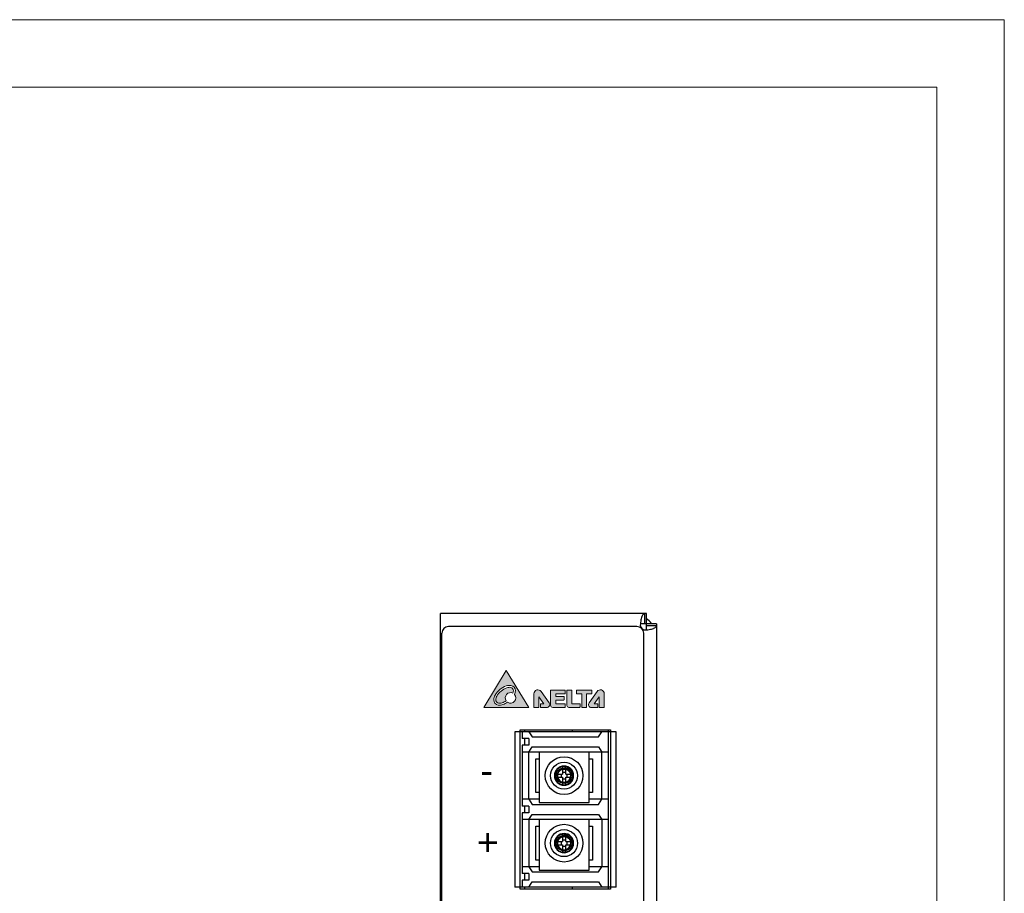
# Model space of a CAD drawing. Header units: millimetres. Extents: x 0 to 420, y 0 to 297.
# Tile 6 of 6: x 274 to 420, y 168 to 297. Entities that reach past the tile are written whole.
import ezdxf

# ---------------------------------------------------------------- set-up
doc = ezdxf.new("R2010")
doc.units = ezdxf.units.MM
doc.layers.get('0').update_dxf_attribs({"linetype": 'CONTINUOUS', "lineweight": 13})
doc.layers.add('Line', color=3, linetype='CONTINUOUS', lineweight=25)
doc.styles.add('arial', font='arial.ttf', dxfattribs={"height": 5})

msp = doc.modelspace()

# ---------------------------------------------------------------- hatches: boundary and pattern name
h = msp.add_hatch(color=256)
edge = h.paths.add_edge_path(flags=16)
edge.add_arc((346.8233621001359, 197.5971551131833), 0.7741357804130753, 357.4529575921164, 442.0094395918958)
edge.add_arc((346.7257159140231, 196.9015348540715), 1.476576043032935, 82.0094395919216, 108.888786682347)
edge.add_arc((347.2318165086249, 195.4223914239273), 3.039906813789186, 108.888786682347, 150.5736105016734)
edge.add_arc((345.8701747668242, 196.1904635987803), 1.476576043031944, 150.5736105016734, 177.4529575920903)
edge.add_arc((345.1684284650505, 196.2216797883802), 0.7741357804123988, 177.4529575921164, 262.0094395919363)
edge.add_arc((345.2660746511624, 196.9173000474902), 1.476576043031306, 262.0094395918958, 288.8887866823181)
edge.add_arc((344.7599740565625, 198.3964434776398), 3.039906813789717, 288.8887866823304, 303.9403117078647)
edge.add_arc((346.8901429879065, 196.5255773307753), 0.7818790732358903, 236.3810211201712, 401.3695137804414)
edge.add_arc((346.1216157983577, 197.6283713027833), 1.476576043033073, 336.6160173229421, 357.4529575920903)
edge = h.paths.add_edge_path(flags=0)
edge.add_arc((346.8233621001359, 197.5971551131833), 0.4821521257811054, 357.4529575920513, 442.0094395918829)
edge.add_arc((346.7257159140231, 196.9015348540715), 1.184592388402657, 82.00943959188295, 108.8887866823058)
edge.add_arc((347.2318165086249, 195.4223914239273), 2.747923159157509, 108.8887866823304, 150.5736105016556)
edge.add_arc((345.8701747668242, 196.1904635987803), 1.184592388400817, 150.5736105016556, 177.4529575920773)
edge.add_arc((345.1684284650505, 196.2216797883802), 0.4821521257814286, 177.4529575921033, 262.0094395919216)
edge.add_arc((345.2660746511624, 196.9173000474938), 1.184592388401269, 262.0094395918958, 288.8887866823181)
edge.add_arc((344.7599740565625, 198.3964434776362), 2.747923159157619, 288.8887866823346, 302.7061557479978)
edge.add_arc((346.8901429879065, 196.5255773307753), 0.7818790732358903, 63.7419992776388, 214.3685162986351, ccw=False)
edge.add_arc((346.1216157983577, 197.6283713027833), 1.184592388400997, 340.1830411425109, 357.4529575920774)
h.paths.add_polyline_path([(349.5822921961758, 195.1017445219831), (346.2529722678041, 200.6017445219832), (342.9069816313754, 195.1017445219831)])
h = msp.add_hatch(color=256)
edge = h.paths.add_edge_path()
edge.add_arc((352.8528304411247, 197.6401273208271), 0.0297782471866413, 89.99999999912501, 179.999999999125, ccw=False)
edge.add_line((352.8528304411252, 197.6699055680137), (354.9657749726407, 197.6699055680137))
edge.add_arc((354.9657749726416, 197.6401273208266), 0.029778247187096, 1.7499814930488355e-09, 90.00000000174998, ccw=False)
edge.add_line((354.9955532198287, 197.6401273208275), (354.9955532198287, 197.1566290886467))
edge.add_arc((354.965774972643, 197.1566290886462), 0.0297782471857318, -89.99999999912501, 8.749907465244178e-10, ccw=False)
edge.add_line((354.9657749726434, 197.1268508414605), (353.5798253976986, 197.1268508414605))
edge.add_line((353.5798253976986, 197.1268508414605), (353.5798253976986, 196.7352687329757))
edge.add_line((353.5798253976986, 196.7352687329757), (354.774138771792, 196.7352687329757))
edge.add_arc((354.7741387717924, 196.7054904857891), 0.0297782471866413, 8.749907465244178e-10, 90.00000000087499, ccw=False)
edge.add_line((354.8039170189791, 196.7054904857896), (354.8039170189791, 196.230763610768))
edge.add_arc((354.7741387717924, 196.2307636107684), 0.0297782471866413, 269.999999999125, 359.999999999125, ccw=False)
edge.add_line((354.774138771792, 196.2009853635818), (353.5798253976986, 196.2009853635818))
edge.add_line((353.5798253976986, 196.2009853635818), (353.5798253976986, 195.6403366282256))
edge.add_line((353.5798253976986, 195.6403366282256), (354.9657749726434, 195.6403366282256))
edge.add_arc((354.9657749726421, 195.610558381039), 0.0297782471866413, -2.6249153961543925e-09, 89.99999999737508, ccw=False)
edge.add_line((354.9955532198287, 195.6105583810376), (354.9955532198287, 195.250265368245))
edge.add_arc((354.8470323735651, 195.2502653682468), 0.1485208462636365, 269.9999999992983, 359.99999999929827, ccw=False)
edge.add_line((354.8470323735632, 195.1017445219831), (353.150612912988, 195.1017445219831))
edge.add_arc((353.150612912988, 195.429305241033), 0.3275607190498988, 180.000000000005, 270, ccw=False)
edge.add_line((352.8230521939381, 195.429305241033), (352.8230521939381, 197.6401273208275))
edge = h.paths.add_edge_path()
edge.add_line((358.9138364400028, 197.6342797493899), (358.9138364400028, 197.1555006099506))
edge.add_arc((358.8840581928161, 197.1555006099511), 0.0297782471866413, 269.999999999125, 359.999999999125, ccw=False)
edge.add_line((358.8840581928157, 197.1257223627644), (358.1511900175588, 197.1257223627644))
edge.add_line((358.1511900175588, 197.1257223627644), (358.1511900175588, 195.250265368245))
edge.add_arc((358.0026691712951, 195.2502653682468), 0.1485208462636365, 269.9999999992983, 359.99999999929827, ccw=False)
edge.add_line((358.0026691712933, 195.1017445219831), (357.4567414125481, 195.1017445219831))
edge.add_arc((357.4567414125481, 195.1315227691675), 0.0297782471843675, 180, 270, ccw=False)
edge.add_line((357.4269631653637, 195.1315227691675), (357.4269631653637, 197.1257223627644))
edge.add_line((357.4269631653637, 197.1257223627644), (356.6853749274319, 197.1257223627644))
edge.add_arc((356.6853749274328, 197.1555006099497), 0.029778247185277, 179.9999999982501, 269.99999999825, ccw=False)
edge.add_line((356.6555966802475, 197.1555006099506), (356.6555966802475, 197.6342797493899))
edge.add_arc((356.6853749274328, 197.6342797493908), 0.029778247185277, 90.00000000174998, 180.00000000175, ccw=False)
edge.add_line((356.6853749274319, 197.664057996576), (358.8840581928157, 197.664057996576))
edge.add_arc((358.8840581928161, 197.6342797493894), 0.0297782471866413, 8.749907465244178e-10, 90.00000000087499, ccw=False)
edge = h.paths.add_edge_path()
edge.add_line((357.2015238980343, 195.250265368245), (357.2015238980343, 195.6048133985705))
edge.add_arc((357.1717456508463, 195.6048133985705), 0.0297782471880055, 0, 90)
edge.add_line((357.1717456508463, 195.6345916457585), (355.9582481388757, 195.6345916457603))
edge.add_line((355.9582481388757, 195.6345916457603), (355.9582481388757, 197.6382294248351))
edge.add_arc((355.9284698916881, 197.6382294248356), 0.0297782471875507, 359.999999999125, 449.999999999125)
edge.add_line((355.9284698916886, 197.6680076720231), (355.2581571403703, 197.6680076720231))
edge.add_arc((355.2581571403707, 197.6382294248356), 0.0297782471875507, 90.00000000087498, 180.000000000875)
edge.add_line((355.2283788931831, 197.6382294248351), (355.2283788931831, 195.4085423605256))
edge.add_arc((355.5351767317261, 195.4085423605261), 0.3067978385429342, 180.0000000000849, 270.0000000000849)
edge.add_line((355.5351767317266, 195.1017445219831), (357.0530030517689, 195.1017445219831))
edge.add_arc((357.0530030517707, 195.2502653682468), 0.1485208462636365, 269.9999999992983, 359.9999999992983)
edge = h.paths.add_edge_path()
edge.add_line((359.7974865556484, 195.6047108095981), (359.7974865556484, 195.1315227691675))
edge.add_arc((359.7677083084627, 195.1315227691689), 0.0297782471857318, 269.9999999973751, 359.9999999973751, ccw=False)
edge.add_line((359.7677083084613, 195.1017445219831), (358.8649208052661, 195.1017445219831))
edge.add_arc((358.8649208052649, 195.5361234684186), 0.4343789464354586, 144.7268804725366, 270.00000000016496, ccw=False)
edge.add_line((358.5102900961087, 195.7869663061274), (359.7018316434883, 197.471515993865))
edge.add_arc((360.1799415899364, 197.1333319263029), 0.5856258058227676, -7.23048287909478e-11, 144.7268804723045, ccw=False)
edge.add_line((360.7655673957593, 197.1333319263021), (360.7655673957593, 195.1315227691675))
edge.add_arc((360.7357891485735, 195.1315227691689), 0.0297782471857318, 269.9999999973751, 359.9999999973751, ccw=False)
edge.add_line((360.7357891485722, 195.1017445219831), (360.0522424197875, 195.1017445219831))
edge.add_arc((360.0522424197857, 195.1315227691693), 0.0297782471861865, 180.0000000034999, 270.00000000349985, ccw=False)
edge.add_line((360.0224641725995, 195.1315227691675), (360.0224641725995, 196.6859234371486))
edge.add_line((360.0224641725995, 196.6859234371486), (359.2913638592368, 195.634489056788))
edge.add_line((359.2913638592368, 195.634489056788), (359.7677083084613, 195.6344890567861))
edge.add_arc((359.7677083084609, 195.6047108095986), 0.0297782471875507, -8.749907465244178e-10, 89.99999999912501, ccw=False)
edge = h.paths.add_edge_path()
edge.add_line((351.3197390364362, 195.6047108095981), (351.3197390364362, 195.1315227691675))
edge.add_arc((351.3495172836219, 195.1315227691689), 0.0297782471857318, 180.0000000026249, 270.0000000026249)
edge.add_line((351.3495172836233, 195.1017445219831), (352.2523047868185, 195.1017445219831))
edge.add_arc((352.2523047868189, 195.5361234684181), 0.4343789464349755, 269.999999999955, 395.2731195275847)
edge.add_line((352.6069354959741, 195.7869663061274), (351.4153939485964, 197.471515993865))
edge.add_arc((350.9372840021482, 197.1333319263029), 0.5856258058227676, 35.27311952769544, 180.0000000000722)
edge.add_line((350.3516581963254, 197.1333319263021), (350.3516581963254, 195.1315227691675))
edge.add_arc((350.3814364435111, 195.1315227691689), 0.0297782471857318, 180.0000000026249, 270.0000000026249)
edge.add_line((350.3814364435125, 195.1017445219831), (351.0649831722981, 195.1017445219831))
edge.add_arc((351.0649831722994, 195.1315227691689), 0.0297782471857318, 269.999999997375, 359.9999999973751)
edge.add_line((351.0947614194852, 195.1315227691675), (351.0947614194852, 196.6859234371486))
edge.add_line((351.0947614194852, 196.6859234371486), (351.8258617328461, 195.634489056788))
edge.add_line((351.8258617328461, 195.634489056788), (351.3495172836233, 195.6344890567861))
edge.add_arc((351.3495172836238, 195.6047108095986), 0.0297782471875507, 90.00000000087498, 180.000000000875)
edge = h.paths.add_edge_path(flags=16)
edge.add_spline(control_points=[(350.3827426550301, 195.1033859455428), (350.3827426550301, 195.1033859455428), (351.0637795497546, 195.1033859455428), (351.0637795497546, 195.1033859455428)], knot_values=[13, 13, 13, 13, 14, 14, 14, 14], degree=3, periodic=0)

# ---------------------------------------------------------------- linework, layer by layer
at = {"ltscale": 5}
for points in [[(0, 0), (420, -2.49e-14), (420, 297), (0, 297)], [(10, 10), (410, 9.999999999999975), (410, 287), (10, 287)]]:
    msp.add_lwpolyline(points, close=True, dxfattribs=at)
msp.add_lwpolyline([(342.9069816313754, 195.1017445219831), (349.5822921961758, 195.1017445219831), (346.2529722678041, 200.6017445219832)], close=True)
for points in [[(351.3197390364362, 195.6047108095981), (351.3197390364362, 195.1315227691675, 0.4142135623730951), (351.3495172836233, 195.1017445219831), (352.2523047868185, 195.1017445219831, 0.6084466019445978), (352.6069354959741, 195.7869663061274), (351.4153939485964, 197.471515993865, 0.7313995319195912), (350.3516581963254, 197.1333319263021), (350.3516581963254, 195.1315227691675, 0.4142135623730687), (350.3814364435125, 195.1017445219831), (351.0649831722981, 195.1017445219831, 0.4142135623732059), (351.0947614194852, 195.1315227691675), (351.0947614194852, 196.6859234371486), (351.8258617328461, 195.634489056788), (351.3495172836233, 195.6344890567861, 0.414213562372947)], [(352.8230521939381, 197.6401273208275, -0.4142135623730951), (352.8528304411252, 197.6699055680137), (354.9657749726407, 197.6699055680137, -0.4142135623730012), (354.9955532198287, 197.6401273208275), (354.9955532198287, 197.1566290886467, -0.4142135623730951), (354.9657749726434, 197.1268508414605), (353.5798253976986, 197.1268508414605), (353.5798253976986, 196.7352687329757), (354.774138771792, 196.7352687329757, -0.4142135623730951), (354.8039170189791, 196.7054904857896), (354.8039170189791, 196.230763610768, -0.4142135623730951), (354.774138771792, 196.2009853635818), (353.5798253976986, 196.2009853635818), (353.5798253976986, 195.6403366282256), (354.9657749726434, 195.6403366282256, -0.414213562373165), (354.9955532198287, 195.6105583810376), (354.9955532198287, 195.250265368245, -0.4142135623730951), (354.8470323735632, 195.1017445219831), (353.150612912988, 195.1017445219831, -0.4142135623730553), (352.8230521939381, 195.429305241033)], [(357.2015238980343, 195.250265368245), (357.2015238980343, 195.6048133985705, 0.4142135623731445), (357.1717456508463, 195.6345916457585), (355.9582481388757, 195.6345916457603), (355.9582481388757, 197.6382294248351, 0.4142135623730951), (355.9284698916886, 197.6680076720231), (355.2581571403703, 197.6680076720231, 0.4142135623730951), (355.2283788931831, 197.6382294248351), (355.2283788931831, 195.4085423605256, 0.4142135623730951), (355.5351767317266, 195.1017445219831), (357.0530030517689, 195.1017445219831, 0.4142135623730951)], [(358.9138364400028, 197.6342797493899), (358.9138364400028, 197.1555006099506, -0.4142135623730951), (358.8840581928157, 197.1257223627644), (358.1511900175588, 197.1257223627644), (358.1511900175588, 195.250265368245, -0.4142135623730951), (358.0026691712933, 195.1017445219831), (357.4567414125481, 195.1017445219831, -0.4142135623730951), (357.4269631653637, 195.1315227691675), (357.4269631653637, 197.1257223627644), (356.6853749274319, 197.1257223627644, -0.4142135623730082), (356.6555966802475, 197.1555006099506), (356.6555966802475, 197.6342797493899, -0.4142135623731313), (356.6853749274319, 197.664057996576), (358.8840581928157, 197.664057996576, -0.4142135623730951)], [(359.7974865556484, 195.6047108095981), (359.7974865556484, 195.1315227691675, -0.4142135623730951), (359.7677083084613, 195.1017445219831), (358.8649208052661, 195.1017445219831, -0.6084466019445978), (358.5102900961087, 195.7869663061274), (359.7018316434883, 197.471515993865, -0.7313995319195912), (360.7655673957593, 197.1333319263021), (360.7655673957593, 195.1315227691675, -0.4142135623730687), (360.7357891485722, 195.1017445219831), (360.0522424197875, 195.1017445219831, -0.4142135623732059), (360.0224641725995, 195.1315227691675), (360.0224641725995, 196.6859234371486), (359.2913638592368, 195.634489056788), (359.7677083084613, 195.6344890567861, -0.414213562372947)]]:
    msp.add_lwpolyline(points, format="xyb", close=True)
for centre, radius, start, end in [((347.2318165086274, 195.4223914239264), 3.039906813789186, 108.8887866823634, 150.5736105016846), ((346.7257159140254, 196.9015348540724), 1.476576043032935, 82.00943959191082, 108.8887866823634), ((346.8233621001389, 197.5971551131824), 0.7741357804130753, 357.4529575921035, 82.0094395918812), ((345.8701747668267, 196.190463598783), 1.476576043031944, 150.5736105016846, 177.4529575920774), ((347.2318165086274, 195.4223914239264), 2.747923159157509, 108.8887866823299, 150.5736105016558), ((346.8901429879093, 196.5255773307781), 0.7818790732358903, 63.74199927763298, 214.3685162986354), ((346.7257159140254, 196.9015348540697), 1.184592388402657, 82.0094395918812, 108.8887866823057), ((346.8901429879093, 196.5255773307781), 0.7818790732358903, 236.3810211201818, 41.36951378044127), ((346.8233621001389, 197.5971551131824), 0.4821521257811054, 357.4529575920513, 82.0094395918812), ((346.1216157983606, 197.6283713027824), 1.184592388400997, 340.1830411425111, 357.4529575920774), ((346.1216157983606, 197.6283713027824), 1.476576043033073, 336.6160173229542, 357.4529575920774), ((345.168428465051, 196.221679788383), 0.7741357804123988, 177.4529575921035, 262.0094395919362), ((345.168428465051, 196.221679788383), 0.4821521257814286, 177.4529575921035, 262.0094395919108), ((345.8701747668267, 196.190463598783), 1.184592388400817, 150.5736105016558, 177.4529575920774), ((345.2660746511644, 196.9173000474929), 1.476576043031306, 262.0094395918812, 288.8887866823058), ((345.2660746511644, 196.9173000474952), 1.184592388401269, 262.0094395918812, 288.8887866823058), ((344.7599740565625, 198.3964434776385), 2.747923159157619, 288.88878668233, 302.7061557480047), ((344.7599740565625, 198.3964434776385), 3.039906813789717, 288.88878668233, 303.9403117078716)]:
    msp.add_arc(centre, radius, start, end)
msp.add_open_spline([(350.3827426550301, 195.1033859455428), (350.3827426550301, 195.1033859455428), (351.0637795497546, 195.1033859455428), (351.0637795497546, 195.1033859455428)], degree=3)
at = {"layer": 'Line', "color": 7}
for p, q in [((336.5078362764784, 146), (336.5078362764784, 209)), ((367.0078362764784, 209), (336.5078362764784, 209)), ((366.6971761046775, 209), (366.6971761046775, 207.5)), ((367.0078362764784, 206.6109311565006), (367.0078362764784, 209)), ((365.6078362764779, 207.0999999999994), (337.7078362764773, 207.0999999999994)), ((368.5078362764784, 207.5), (366.1187674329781, 207.5)), ((368.5078362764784, 207.1893398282), (367.0078362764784, 207.1893398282)), ((368.5078362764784, 207.5), (368.5078362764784, 89.49999999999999)), ((336.7078362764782, 90.89999999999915), (336.7078362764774, 206.0999999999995)), ((366.607836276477, 90.89999999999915), (366.6078362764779, 206.0999999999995)), ((347.5078362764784, 191.5), (347.5078362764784, 168.5)), ((362.5078362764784, 191.5), (347.5078362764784, 191.5)), ((348.3078362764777, 168.1999999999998), (348.3078362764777, 191.8000000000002)), ((348.3078362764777, 191.8000000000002), (361.7078362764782, 191.8000000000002)), ((348.6078362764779, 191.5), (348.6078362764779, 190.5)), ((361.4078362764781, 191.5), (348.6078362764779, 191.5)), ((349.0078362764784, 191.5), (349.0078362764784, 191.8000000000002)), ((349.6078362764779, 191.5), (350.1078362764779, 190.75)), ((356.0078362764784, 191.8000000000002), (356.0078362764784, 191.5)), ((359.9078362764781, 190.75), (360.4078362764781, 191.5)), ((361.4078362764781, 168.1999999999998), (361.4078362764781, 191.8000000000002)), ((361.7078362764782, 191.8000000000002), (361.7078362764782, 168.1999999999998)), ((362.5078362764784, 168.5), (362.5078362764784, 191.5)), ((349.6078362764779, 190.5), (348.6078362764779, 190.5)), ((349.0078362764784, 189.5), (349.0078362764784, 190.5)), ((349.6078362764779, 190.5), (349.6078362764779, 189.5)), ((350.1078362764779, 190.75), (359.9078362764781, 190.75)), ((348.6078362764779, 189.5), (348.6078362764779, 180.5)), ((349.6078362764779, 189.5), (348.6078362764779, 189.5)), ((361.4078362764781, 188.5), (348.6078362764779, 188.5)), ((349.6078362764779, 188.5), (350.1078362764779, 189.25)), ((349.6078362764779, 181.5), (349.6078362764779, 188.5)), ((350.1078362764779, 189.25), (359.9078362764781, 189.25)), ((351.1078362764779, 188.5), (351.1078362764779, 181)), ((358.5078362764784, 181), (358.5078362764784, 188.5)), ((359.9078362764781, 189.25), (360.4078362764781, 188.5)), ((360.4078362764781, 181.5), (360.4078362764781, 188.5)), ((350.6078362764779, 182.5), (350.6078362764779, 187.5)), ((350.6078362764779, 187.5), (351.1078362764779, 187.5)), ((358.5078362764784, 187.5), (359.0078362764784, 187.5)), ((359.0078362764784, 187.5), (359.0078362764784, 182.5)), ((353.4657597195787, 185.2412999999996), (354.5665362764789, 185.2412999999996)), ((354.3582885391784, 185.2412999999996), (354.3582885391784, 184.7587000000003)), ((354.5665362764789, 186.3420765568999), (354.5665362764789, 185.2412999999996)), ((355.0491362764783, 185.4495477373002), (354.5665362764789, 185.4495477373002)), ((355.0491362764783, 185.2412999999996), (355.0491362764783, 186.3420765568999)), ((355.0491362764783, 185.2412999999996), (356.1499128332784, 185.2412999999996)), ((355.2573840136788, 184.7587000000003), (355.2573840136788, 185.2412999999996)), ((353.4657597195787, 184.7587000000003), (354.5665362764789, 184.7587000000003)), ((354.5665362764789, 184.7587000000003), (354.5665362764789, 183.6579234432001)), ((354.5665362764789, 184.5504522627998), (355.0491362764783, 184.5504522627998)), ((355.0491362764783, 183.6579234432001), (355.0491362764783, 184.7587000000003)), ((355.0491362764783, 184.7587000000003), (356.1499128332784, 184.7587000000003)), ((351.1078362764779, 182.5), (350.6078362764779, 182.5)), ((359.0078362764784, 182.5), (358.5078362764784, 182.5)), ((351.1078362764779, 181.5), (348.6078362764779, 181.5)), ((349.6078362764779, 181.5), (350.1078362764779, 180.75)), ((351.1078362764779, 181), (358.5078362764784, 181)), ((361.4078362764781, 181.5), (358.5078362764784, 181.5)), ((359.9078362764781, 180.75), (360.4078362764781, 181.5)), ((349.6078362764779, 180.5), (348.6078362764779, 180.5)), ((348.6078362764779, 179.5), (348.6078362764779, 170.5)), ((349.6078362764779, 179.5), (348.6078362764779, 179.5)), ((349.0078362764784, 179.5), (349.0078362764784, 180.5)), ((349.6078362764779, 180.5), (349.6078362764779, 179.5)), ((350.1078362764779, 180.75), (359.9078362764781, 180.75)), ((361.4078362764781, 178.5), (348.6078362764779, 178.5)), ((349.6078362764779, 178.5), (350.1078362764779, 179.25)), ((349.6078362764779, 178.5), (349.6078362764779, 171.5)), ((350.1078362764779, 179.25), (359.9078362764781, 179.25)), ((351.1078362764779, 178.5), (351.1078362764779, 171)), ((358.5078362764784, 171), (358.5078362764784, 178.5)), ((359.9078362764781, 179.25), (360.4078362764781, 178.5)), ((360.4078362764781, 178.5), (360.4078362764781, 171.5)), ((350.6078362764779, 172.5), (350.6078362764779, 177.5)), ((350.6078362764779, 177.5), (351.1078362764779, 177.5)), ((358.5078362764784, 177.5), (359.0078362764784, 177.5)), ((359.0078362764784, 177.5), (359.0078362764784, 172.5)), ((353.4657597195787, 175.2412999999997), (354.5665362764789, 175.2412999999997)), ((354.3582885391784, 175.2412999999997), (354.3582885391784, 174.7587000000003)), ((354.5665362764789, 176.3420765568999), (354.5665362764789, 175.2412999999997)), ((355.0491362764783, 175.4495477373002), (354.5665362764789, 175.4495477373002)), ((355.0491362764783, 175.2412999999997), (355.0491362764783, 176.3420765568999)), ((355.0491362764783, 175.2412999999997), (356.1499128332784, 175.2412999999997)), ((355.2573840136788, 174.7587000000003), (355.2573840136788, 175.2412999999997)), ((353.4657597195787, 174.7587000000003), (354.5665362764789, 174.7587000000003)), ((354.5665362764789, 174.7587000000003), (354.5665362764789, 173.6579234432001)), ((354.5665362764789, 174.5504522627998), (355.0491362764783, 174.5504522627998)), ((355.0491362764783, 173.6579234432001), (355.0491362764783, 174.7587000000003)), ((355.0491362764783, 174.7587000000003), (356.1499128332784, 174.7587000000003)), ((351.1078362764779, 172.5), (350.6078362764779, 172.5)), ((359.0078362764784, 172.5), (358.5078362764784, 172.5)), ((351.1078362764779, 171.5), (348.6078362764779, 171.5)), ((349.6078362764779, 171.5), (350.1078362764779, 170.75)), ((350.1078362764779, 170.75), (359.9078362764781, 170.75)), ((351.1078362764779, 171), (358.5078362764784, 171)), ((361.4078362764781, 171.5), (358.5078362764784, 171.5)), ((359.9078362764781, 170.75), (360.4078362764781, 171.5)), ((349.6078362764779, 170.5), (348.6078362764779, 170.5)), ((348.6078362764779, 169.5), (348.6078362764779, 168.5)), ((349.6078362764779, 169.5), (348.6078362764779, 169.5)), ((349.0078362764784, 169.5), (349.0078362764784, 170.5)), ((349.6078362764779, 170.5), (349.6078362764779, 169.5)), ((349.6078362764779, 168.5), (350.1078362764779, 169.25)), ((350.1078362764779, 169.25), (359.9078362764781, 169.25)), ((359.9078362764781, 169.25), (360.4078362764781, 168.5)), ((362.5078362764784, 168.5), (347.5078362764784, 168.5)), ((361.7078362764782, 168.1999999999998), (348.3078362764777, 168.1999999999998)), ((361.4078362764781, 168.5), (348.6078362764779, 168.5)), ((349.0078362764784, 168.1999999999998), (349.0078362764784, 168.5)), ((356.0078362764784, 168.5), (356.0078362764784, 168.1999999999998))]:
    msp.add_line(p, q, dxfattribs=at)
for centre, radius in [((354.8078362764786, 184.9999999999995), 2.794), ((354.8078362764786, 184.9999999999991), 2), ((354.8078362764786, 184.9999999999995), 1.151963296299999), ((354.8078362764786, 174.9999999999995), 2.794), ((354.8078362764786, 174.9999999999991), 2), ((354.8078362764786, 174.9999999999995), 1.151963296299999)]:
    msp.add_circle(centre, radius, dxfattribs=at)
for centre, radius, start, end in [((337.7078362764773, 206.0999999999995), 1, 90, 180), ((365.6078362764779, 206.0999999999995), 1, 0, 90), ((366.8525061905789, 207.3446699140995), 0.75, 168.0471441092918, 281.9528558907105), ((366.0078362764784, 206.4999999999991), 2, 30.00000000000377, 60.00000000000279), ((354.8078362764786, 184.9999999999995), 1.4224, 0, 180), ((354.8078362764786, 184.9999999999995), 1.0044561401, 90, 0), ((354.8078362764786, 184.9999999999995), 1.4224, 180, 0), ((354.8078362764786, 184.9999999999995), 1.3499367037, 180, 0), ((354.8078362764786, 184.9999999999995), 0.9824590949, 180.0000000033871, 359.9999999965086), ((354.8078362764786, 174.9999999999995), 1.4224, 0, 180), ((354.8078362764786, 174.9999999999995), 1.4224, 180, 0), ((354.8078362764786, 174.9999999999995), 1.3499367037, 180, 0), ((354.8078362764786, 174.9999999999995), 1.0044561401, 90, 0), ((354.8078362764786, 174.9999999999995), 0.9824590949, 180.0000000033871, 359.9999999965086)]:
    msp.add_arc(centre, radius, start, end, dxfattribs=at)
for points, knots in [([(366.3221761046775, 208.5606601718), (366.278496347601, 208.4636281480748), (366.2127305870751, 208.2426685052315), (366.1518559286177, 207.8863186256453), (366.1276762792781, 207.6322078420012), (366.1187674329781, 207.5)], [0, 0, 0, 0, 0.3192306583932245, 0.68664645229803, 1.084169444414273, 1.084169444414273, 1.084169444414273, 1.084169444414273]), ([(366.6971761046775, 209), (366.6521581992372, 209), (366.5456986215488, 208.9446974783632), (366.4293252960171, 208.7807669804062), (366.359001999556, 208.6424667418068), (366.3221761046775, 208.5606601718)], [0, 0, 0, 0, 0.1350537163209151, 0.3302159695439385, 0.5993556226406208, 0.5993556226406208, 0.5993556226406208, 0.5993556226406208]), ([(368.5078362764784, 207.1893398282), (368.5078362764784, 207.1443219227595), (368.4525337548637, 207.0378623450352), (368.288603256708, 206.9214890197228), (368.1503030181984, 206.8511657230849), (368.0684964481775, 206.8143398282)], [0, 0, 0, 0, 0.1350537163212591, 0.3302159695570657, 0.5993556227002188, 0.5993556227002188, 0.5993556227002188, 0.5993556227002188]), ([(367.0078362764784, 206.6109311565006), (367.1400441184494, 206.6198400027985), (367.3941549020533, 206.6440196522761), (367.750504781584, 206.7048943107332), (367.9714644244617, 206.7706600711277), (368.0684964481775, 206.8143398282)], [0, 0, 0, 0, 0.3975229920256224, 0.7649387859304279, 1.084169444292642, 1.084169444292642, 1.084169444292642, 1.084169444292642]), ([(354.8078362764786, 186.3499367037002), (354.7320320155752, 186.3497946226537), (354.5781855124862, 186.3359548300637), (354.3523984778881, 186.2733283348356), (354.1371190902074, 186.1703852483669), (353.9405522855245, 186.0303771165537), (353.7704922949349, 185.8589778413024), (353.6326228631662, 185.6622803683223), (353.5320469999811, 185.4483751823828), (353.4713778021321, 185.2255719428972), (353.4580296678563, 185.0743298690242), (353.4578995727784, 185)], [0, 0, 0, 0, 0.2274131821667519, 0.4605211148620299, 0.699360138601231, 0.9396324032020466, 1.180993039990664, 1.420210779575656, 1.656763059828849, 1.886537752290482, 2.109527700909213, 2.109527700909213, 2.109527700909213, 2.109527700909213]), ([(353.4657597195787, 185.2412999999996), (353.4650980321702, 185.2145035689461), (353.4639820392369, 185.1608942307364), (353.4629858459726, 185.0804581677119), (353.4627633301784, 185.0268211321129), (353.4627633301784, 185)], [0, 0, 0, 0, 0.0804137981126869, 0.1608607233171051, 0.241324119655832, 0.241324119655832, 0.241324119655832, 0.241324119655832]), ([(353.8253771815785, 185), (353.8255143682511, 185.0541593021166), (353.8356063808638, 185.1648629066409), (353.8815731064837, 185.3280342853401), (353.9574631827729, 185.4848816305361), (354.0606989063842, 185.6287789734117), (354.1867938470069, 185.7536453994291), (354.3308070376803, 185.8549056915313), (354.4863829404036, 185.9285889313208), (354.6467824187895, 185.972707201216), (354.7550550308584, 185.9823380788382), (354.8078362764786, 185.9824590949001)], [0, 0, 0, 0, 0.1624784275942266, 0.3313770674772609, 0.5059084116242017, 0.6825502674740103, 0.8601419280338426, 1.035792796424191, 1.208201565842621, 1.373994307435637, 1.532338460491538, 1.532338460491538, 1.532338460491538, 1.532338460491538]), ([(354.8078362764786, 185.9824590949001), (354.753676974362, 185.9823219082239), (354.6429733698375, 185.9722298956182), (354.4798019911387, 185.926263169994), (354.3229546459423, 185.850373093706), (354.1790573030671, 185.7471373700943), (354.0541908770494, 185.6210424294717), (353.9529305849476, 185.4770292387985), (353.8792473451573, 185.3214533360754), (353.8351290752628, 185.1610538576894), (353.8254981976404, 185.0527812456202), (353.8253771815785, 185)], [0, 0, 0, 0, 0.1624784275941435, 0.3313770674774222, 0.505908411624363, 0.6825502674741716, 0.860141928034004, 1.035792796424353, 1.20820156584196, 1.373994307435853, 1.532338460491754, 1.532338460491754, 1.532338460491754, 1.532338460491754]), ([(354.8078362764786, 186.3450632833), (354.7810152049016, 186.3450632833), (354.7273782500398, 186.3448422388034), (354.6469422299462, 186.3438480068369), (354.593332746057, 186.3427381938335), (354.5665362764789, 186.3420765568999)], [0, 0, 0, 0, 0.0804632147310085, 0.1609100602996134, 0.2413239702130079, 0.2413239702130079, 0.2413239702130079, 0.2413239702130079]), ([(356.1577729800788, 185), (356.1576308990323, 185.0758042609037), (356.1437911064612, 185.2296507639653), (356.0811646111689, 185.4554377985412), (355.9782215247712, 185.6707171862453), (355.8382133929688, 185.8672839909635), (355.6668141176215, 186.0373439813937), (355.4701166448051, 186.1752134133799), (355.2562114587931, 186.2757892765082), (355.033408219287, 186.3364584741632), (354.8821661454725, 186.3498066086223), (354.8078362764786, 186.3499367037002)], [0, 0, 0, 0, 0.2274131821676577, 0.4605211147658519, 0.6993601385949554, 0.9396324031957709, 1.180993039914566, 1.420210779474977, 1.65676305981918, 1.88653775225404, 2.109527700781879, 2.109527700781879, 2.109527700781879, 2.109527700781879]), ([(354.8078362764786, 186.3499367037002), (354.8822532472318, 186.3497482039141), (355.0343642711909, 186.3358813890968), (355.2585680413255, 186.272721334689), (355.4740823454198, 186.1684454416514), (355.6718028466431, 186.0265955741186), (355.8433741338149, 185.8533362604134), (355.9825096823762, 185.6554565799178), (356.0837532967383, 185.4416892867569), (356.144373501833, 185.2212942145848), (356.157606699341, 185.0725234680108), (356.1577729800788, 185)], [0, 0, 0, 0, 0.2232516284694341, 0.4553248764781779, 0.6951376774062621, 0.9378504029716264, 1.181868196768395, 1.423219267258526, 1.660115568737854, 1.887921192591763, 2.105492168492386, 2.105492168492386, 2.105492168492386, 2.105492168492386]), ([(355.0491362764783, 186.3420765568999), (355.0223398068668, 186.3427381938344), (354.9687303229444, 186.3438480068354), (354.8882943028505, 186.3448422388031), (354.8346573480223, 186.3450632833), (354.8078362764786, 186.3450632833)], [0, 0, 0, 0, 0.0804139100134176, 0.1608607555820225, 0.2413239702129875, 0.2413239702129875, 0.2413239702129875, 0.2413239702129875]), ([(354.8078362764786, 186.0044561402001), (354.8390879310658, 186.0044561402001), (354.9012700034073, 186.0015517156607), (354.9931423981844, 185.988648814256), (355.0823624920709, 185.9676421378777), (355.1683936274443, 185.9389575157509), (355.2513282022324, 185.9027590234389), (355.3313588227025, 185.8588790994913), (355.4075024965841, 185.8075667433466), (355.4780748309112, 185.7499495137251), (355.5421301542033, 185.687286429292), (355.6002118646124, 185.6194677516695), (355.6533599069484, 185.5448980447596), (355.7014070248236, 185.4622462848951), (355.7425097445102, 185.3723794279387), (355.7746370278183, 185.278379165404), (355.7968331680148, 185.1838406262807), (355.809667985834, 185.0910693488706), (355.812067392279, 185.0298979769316), (355.812067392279, 185)], [0, 0, 0, 0, 0.0937549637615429, 0.1864283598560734, 0.2779469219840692, 0.3683486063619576, 0.4581239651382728, 0.5490564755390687, 0.6417874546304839, 0.7331894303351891, 0.8219950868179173, 0.9102647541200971, 1.000717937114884, 1.096340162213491, 1.196638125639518, 1.296686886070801, 1.393855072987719, 1.487528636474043, 1.57722256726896, 1.57722256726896, 1.57722256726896, 1.57722256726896]), ([(354.8078362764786, 185.9824590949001), (354.861995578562, 185.982321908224), (354.9726991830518, 185.9722298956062), (355.1358705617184, 185.9262631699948), (355.2927179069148, 185.8503730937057), (355.4366152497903, 185.7471373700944), (355.5614816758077, 185.6210424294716), (355.6627419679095, 185.4770292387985), (355.7364252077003, 185.3214533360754), (355.7805434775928, 185.1610538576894), (355.7901743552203, 185.0527812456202), (355.7902953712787, 185)], [0, 0, 0, 0, 0.1624784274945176, 0.3313770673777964, 0.5059084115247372, 0.6825502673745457, 0.8601419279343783, 1.035792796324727, 1.208201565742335, 1.373994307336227, 1.532338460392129, 1.532338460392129, 1.532338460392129, 1.532338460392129]), ([(356.1529092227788, 185), (356.1529092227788, 185.026821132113), (356.1526867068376, 185.0804581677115), (356.1516905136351, 185.1608942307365), (356.1505745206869, 185.2145035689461), (356.1499128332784, 185.2412999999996)], [0, 0, 0, 0, 0.0804633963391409, 0.1609103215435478, 0.2413241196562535, 0.2413241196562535, 0.2413241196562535, 0.2413241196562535]), ([(353.4627633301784, 185), (353.4627633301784, 184.9731788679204), (353.4629858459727, 184.9195418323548), (353.4639820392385, 184.8391057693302), (353.4650980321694, 184.7854964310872), (353.4657597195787, 184.7587000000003)], [0, 0, 0, 0, 0.0804633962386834, 0.1609103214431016, 0.2413241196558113, 0.2413241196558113, 0.2413241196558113, 0.2413241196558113]), ([(356.1499128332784, 184.7587000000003), (356.1505745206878, 184.7854964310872), (356.1516905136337, 184.8391057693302), (356.1526867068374, 184.9195418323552), (356.1529092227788, 184.9731788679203), (356.1529092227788, 185)], [0, 0, 0, 0, 0.0804137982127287, 0.1608607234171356, 0.2413241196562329, 0.2413241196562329, 0.2413241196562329, 0.2413241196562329]), ([(354.5665362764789, 183.6579234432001), (354.6201396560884, 183.6565999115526), (354.7273921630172, 183.6548131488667), (354.8882803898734, 183.6548131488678), (354.9955328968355, 183.6565999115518), (355.0491362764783, 183.6579234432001)], [0, 0, 0, 0, 0.1608591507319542, 0.3217849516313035, 0.4826441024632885, 0.4826441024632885, 0.4826441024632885, 0.4826441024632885]), ([(354.8078362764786, 176.3499367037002), (354.7320320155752, 176.3497946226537), (354.5781855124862, 176.3359548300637), (354.3523984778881, 176.2733283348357), (354.1371190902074, 176.1703852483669), (353.9405522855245, 176.0303771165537), (353.7704922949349, 175.8589778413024), (353.6326228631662, 175.6622803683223), (353.5320469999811, 175.4483751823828), (353.4713778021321, 175.2255719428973), (353.4580296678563, 175.0743298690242), (353.4578995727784, 175)], [0, 0, 0, 0, 0.2274131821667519, 0.4605211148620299, 0.699360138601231, 0.9396324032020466, 1.180993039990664, 1.420210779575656, 1.656763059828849, 1.886537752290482, 2.109527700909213, 2.109527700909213, 2.109527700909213, 2.109527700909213]), ([(353.4657597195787, 175.2412999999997), (353.4650980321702, 175.2145035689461), (353.4639820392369, 175.1608942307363), (353.4629858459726, 175.0804581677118), (353.4627633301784, 175.0268211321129), (353.4627633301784, 175)], [0, 0, 0, 0, 0.0804137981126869, 0.1608607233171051, 0.241324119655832, 0.241324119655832, 0.241324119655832, 0.241324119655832]), ([(353.4627633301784, 175), (353.4627633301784, 174.9731788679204), (353.4629858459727, 174.9195418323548), (353.4639820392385, 174.8391057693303), (353.4650980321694, 174.7854964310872), (353.4657597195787, 174.7587000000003)], [0, 0, 0, 0, 0.0804633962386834, 0.1609103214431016, 0.2413241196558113, 0.2413241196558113, 0.2413241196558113, 0.2413241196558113]), ([(353.8253771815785, 175), (353.8255143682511, 175.0541593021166), (353.8356063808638, 175.1648629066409), (353.8815731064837, 175.32803428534), (353.9574631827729, 175.4848816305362), (354.0606989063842, 175.6287789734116), (354.1867938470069, 175.7536453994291), (354.3308070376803, 175.8549056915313), (354.4863829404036, 175.9285889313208), (354.6467824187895, 175.972707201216), (354.7550550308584, 175.9823380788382), (354.8078362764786, 175.9824590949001)], [0, 0, 0, 0, 0.1624784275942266, 0.3313770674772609, 0.5059084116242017, 0.6825502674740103, 0.8601419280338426, 1.035792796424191, 1.208201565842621, 1.373994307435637, 1.532338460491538, 1.532338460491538, 1.532338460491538, 1.532338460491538]), ([(354.8078362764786, 175.9824590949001), (354.753676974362, 175.9823219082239), (354.6429733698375, 175.9722298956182), (354.4798019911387, 175.926263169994), (354.3229546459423, 175.8503730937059), (354.1790573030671, 175.7471373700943), (354.0541908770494, 175.6210424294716), (353.9529305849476, 175.4770292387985), (353.8792473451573, 175.3214533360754), (353.8351290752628, 175.1610538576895), (353.8254981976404, 175.0527812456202), (353.8253771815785, 175)], [0, 0, 0, 0, 0.1624784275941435, 0.3313770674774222, 0.505908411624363, 0.6825502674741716, 0.860141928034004, 1.035792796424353, 1.20820156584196, 1.373994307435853, 1.532338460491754, 1.532338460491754, 1.532338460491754, 1.532338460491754]), ([(354.8078362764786, 176.3450632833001), (354.7810152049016, 176.3450632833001), (354.7273782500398, 176.3448422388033), (354.6469422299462, 176.3438480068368), (354.593332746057, 176.3427381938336), (354.5665362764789, 176.3420765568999)], [0, 0, 0, 0, 0.0804632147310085, 0.1609100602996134, 0.2413239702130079, 0.2413239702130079, 0.2413239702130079, 0.2413239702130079]), ([(356.1577729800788, 175), (356.1576308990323, 175.0758042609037), (356.1437911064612, 175.2296507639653), (356.0811646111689, 175.4554377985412), (355.9782215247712, 175.6707171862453), (355.8382133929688, 175.8672839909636), (355.6668141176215, 176.0373439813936), (355.4701166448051, 176.17521341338), (355.2562114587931, 176.2757892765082), (355.033408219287, 176.3364584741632), (354.8821661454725, 176.3498066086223), (354.8078362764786, 176.3499367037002)], [0, 0, 0, 0, 0.2274131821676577, 0.4605211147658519, 0.6993601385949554, 0.9396324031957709, 1.180993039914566, 1.420210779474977, 1.65676305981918, 1.88653775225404, 2.109527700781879, 2.109527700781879, 2.109527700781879, 2.109527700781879]), ([(354.8078362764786, 176.3499367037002), (354.8822532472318, 176.3497482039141), (355.0343642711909, 176.3358813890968), (355.2585680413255, 176.272721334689), (355.4740823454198, 176.1684454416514), (355.6718028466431, 176.0265955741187), (355.8433741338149, 175.8533362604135), (355.9825096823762, 175.6554565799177), (356.0837532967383, 175.4416892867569), (356.144373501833, 175.2212942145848), (356.157606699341, 175.0725234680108), (356.1577729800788, 175)], [0, 0, 0, 0, 0.2232516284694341, 0.4553248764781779, 0.6951376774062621, 0.9378504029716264, 1.181868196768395, 1.423219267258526, 1.660115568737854, 1.887921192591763, 2.105492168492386, 2.105492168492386, 2.105492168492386, 2.105492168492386]), ([(355.0491362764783, 176.3420765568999), (355.0223398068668, 176.3427381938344), (354.9687303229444, 176.3438480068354), (354.8882943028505, 176.344842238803), (354.8346573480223, 176.3450632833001), (354.8078362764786, 176.3450632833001)], [0, 0, 0, 0, 0.0804139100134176, 0.1608607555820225, 0.2413239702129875, 0.2413239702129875, 0.2413239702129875, 0.2413239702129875]), ([(354.8078362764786, 176.0044561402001), (354.8390879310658, 176.0044561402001), (354.9012700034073, 176.0015517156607), (354.9931423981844, 175.9886488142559), (355.0823624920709, 175.9676421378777), (355.1683936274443, 175.9389575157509), (355.2513282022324, 175.9027590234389), (355.3313588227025, 175.8588790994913), (355.4075024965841, 175.8075667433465), (355.4780748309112, 175.7499495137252), (355.5421301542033, 175.687286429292), (355.6002118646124, 175.6194677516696), (355.6533599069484, 175.5448980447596), (355.7014070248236, 175.4622462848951), (355.7425097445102, 175.3723794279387), (355.7746370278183, 175.278379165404), (355.7968331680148, 175.1838406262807), (355.809667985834, 175.0910693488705), (355.812067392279, 175.0298979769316), (355.812067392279, 175)], [0, 0, 0, 0, 0.0937549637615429, 0.1864283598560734, 0.2779469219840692, 0.3683486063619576, 0.4581239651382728, 0.5490564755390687, 0.6417874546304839, 0.7331894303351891, 0.8219950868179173, 0.9102647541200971, 1.000717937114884, 1.096340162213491, 1.196638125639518, 1.296686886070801, 1.393855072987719, 1.487528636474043, 1.57722256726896, 1.57722256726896, 1.57722256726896, 1.57722256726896]), ([(354.8078362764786, 175.9824590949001), (354.861995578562, 175.982321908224), (354.9726991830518, 175.9722298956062), (355.1358705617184, 175.9262631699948), (355.2927179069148, 175.8503730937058), (355.4366152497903, 175.7471373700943), (355.5614816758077, 175.6210424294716), (355.6627419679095, 175.4770292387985), (355.7364252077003, 175.3214533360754), (355.7805434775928, 175.1610538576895), (355.7901743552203, 175.0527812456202), (355.7902953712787, 175)], [0, 0, 0, 0, 0.1624784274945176, 0.3313770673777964, 0.5059084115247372, 0.6825502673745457, 0.8601419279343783, 1.035792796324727, 1.208201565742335, 1.373994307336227, 1.532338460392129, 1.532338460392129, 1.532338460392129, 1.532338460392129]), ([(356.1529092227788, 175), (356.1529092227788, 175.026821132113), (356.1526867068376, 175.0804581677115), (356.1516905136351, 175.1608942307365), (356.1505745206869, 175.2145035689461), (356.1499128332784, 175.2412999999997)], [0, 0, 0, 0, 0.0804633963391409, 0.1609103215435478, 0.2413241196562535, 0.2413241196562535, 0.2413241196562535, 0.2413241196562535]), ([(356.1499128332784, 174.7587000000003), (356.1505745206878, 174.7854964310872), (356.1516905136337, 174.8391057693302), (356.1526867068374, 174.9195418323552), (356.1529092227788, 174.9731788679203), (356.1529092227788, 175)], [0, 0, 0, 0, 0.0804137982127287, 0.1608607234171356, 0.2413241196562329, 0.2413241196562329, 0.2413241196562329, 0.2413241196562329]), ([(354.5665362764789, 173.6579234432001), (354.6201396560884, 173.6565999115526), (354.7273921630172, 173.6548131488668), (354.8882803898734, 173.6548131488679), (354.9955328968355, 173.6565999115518), (355.0491362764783, 173.6579234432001)], [0, 0, 0, 0, 0.1608591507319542, 0.3217849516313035, 0.4826441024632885, 0.4826441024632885, 0.4826441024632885, 0.4826441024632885])]:
    msp.add_open_spline(points, degree=3, knots=knots, dxfattribs=at)

# ---------------------------------------------------------------- texts
at = {"layer": 'Line', "color": 7, "char_height": 4, "attachment_point": 1, "style": 'arial'}
for s, insert, width in [('-', (342.4316036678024, 187.7641088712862), 3.242355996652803), ('+', (341.8850911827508, 177.1529425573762), 3.858388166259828)]:
    msp.add_mtext(s, dxfattribs=dict(at, insert=insert, width=width))

doc.saveas('drawing.dxf')
